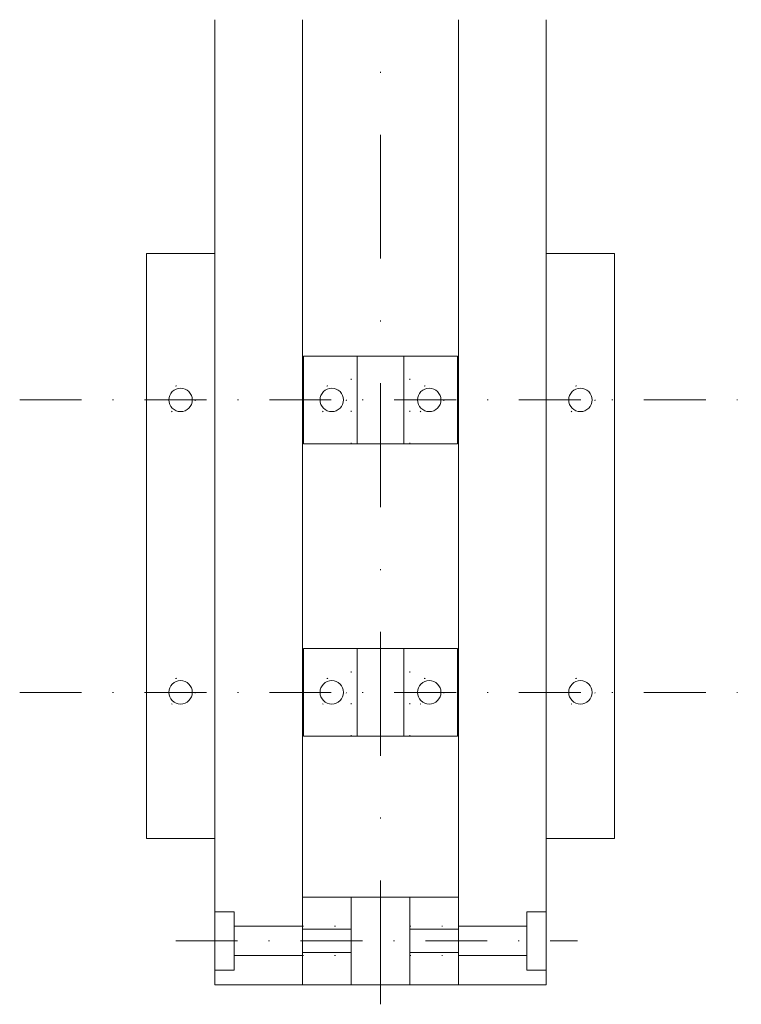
# Model space of a CAD drawing. Header units: millimetres. Extents: x -10 to 64, y -2 to 99.
import ezdxf

# ---------------------------------------------------------------- set-up
doc = ezdxf.new("R2010")
doc.units = ezdxf.units.MM
for name, pattern in [('DASHDOT', [25.4, 12.7, -6.35, 0, -6.35]), ('DASHDOT2', [12.7, 6.35, -3.175, 0, -3.175]), ('DOT2', [3.175, 0, -3.175])]:
    doc.linetypes.add(name, pattern=pattern)
doc.layers.get('0').update_dxf_attribs({"linetype": 'CONTINUOUS', "lineweight": 0})

msp = doc.modelspace()

# ---------------------------------------------------------------- linework, layer by layer
at = {"lineweight": 18}
for p, q in [((10, 0), (10, 99)), ((19, 0), (19, 99)), ((35, 0), (35, 99)), ((44, 0), (44, 99)), ((10, 75), (3, 75)), ((3, 15), (3, 75)), ((44, 75), (51, 75)), ((51, 75), (51, 15)), ((19.1, 64.5), (34.9, 64.5)), ((19.1, 55.5), (34.9, 55.5)), ((19.1, 34.5), (34.9, 34.5)), ((19.1, 25.5), (34.9, 25.5)), ((10, 15), (3, 15)), ((51, 15), (44, 15)), ((19, 9), (35, 9)), ((10, 0), (19, 0)), ((19, 0), (35, 0)), ((35, 0), (44, 0))]:
    msp.add_line(p, q, dxfattribs=at)
at = {"linetype": 'DASHDOT', "lineweight": 9}
msp.add_line((27, -2), (27, 99), dxfattribs=at)
at = {"linetype": 'CONTINUOUS', "lineweight": 13}
for p, q in [((19.1, 55.5), (19.1, 64.5)), ((34.9, 64.5), (34.9, 55.5)), ((19.1, 25.5), (19.1, 34.5)), ((34.9, 34.5), (34.9, 25.5))]:
    msp.add_line(p, q, dxfattribs=at)
at = {"linetype": 'DOT2', "lineweight": 13}
for p, q in [((24, 55.5), (24, 64.5)), ((30, 55.5), (30, 64.5)), ((24, 25.5), (24, 34.5)), ((30, 25.5), (30, 34.5))]:
    msp.add_line(p, q, dxfattribs=at)
at = {"lineweight": 13}
for p, q in [((24.6, 64.5), (24.6, 55.5)), ((29.4, 64.5), (29.4, 55.5)), ((24.6, 34.5), (24.6, 25.5)), ((29.4, 34.5), (29.4, 25.5)), ((24, 9), (24, 0)), ((30, 0), (30, 9)), ((19, 5.7), (24, 5.7)), ((35, 5.7), (30, 5.7)), ((19, 3.3), (24, 3.3)), ((30, 3.3), (35, 3.3))]:
    msp.add_line(p, q, dxfattribs=at)
at = {"linetype": 'DASHDOT2', "lineweight": 9}
for p, q in [((-10, 60), (64, 60)), ((-10, 30), (64, 30)), ((6, 4.5), (47.2, 4.5))]:
    msp.add_line(p, q, dxfattribs=at)
at = {"lineweight": 9}
for p, q in [((12, 7.5), (10, 7.5)), ((12, 1.5), (12, 7.5)), ((42, 1.5), (42, 7.5)), ((42, 7.5), (44, 7.5)), ((12, 6), (19, 6)), ((35, 6), (42, 6)), ((12, 3), (19, 3)), ((35, 3), (42, 3)), ((10, 1.5), (12, 1.5)), ((44, 1.5), (42, 1.5))]:
    msp.add_line(p, q, dxfattribs=at)
at = {"linetype": 'DOT2', "lineweight": 9}
for p, q in [((19, 6), (24, 6)), ((30, 6), (35, 6)), ((19, 3), (24, 3)), ((30, 3), (35, 3))]:
    msp.add_line(p, q, dxfattribs=at)
at = {"linetype": 'DOT2', "lineweight": 13}
for centre in [(6.5, 60), (22, 60), (32, 60), (47.5, 60), (6.5, 30), (22, 30), (32, 30), (47.5, 30)]:
    msp.add_circle(centre, 1.5, dxfattribs=at)
at = {"linetype": 'CONTINUOUS', "lineweight": 13}
for centre in [(6.5, 60), (22, 60), (32, 60), (47.5, 60), (6.5, 30), (22, 30), (32, 30), (47.5, 30)]:
    msp.add_circle(centre, 1.2, dxfattribs=at)

doc.saveas('drawing.dxf')
